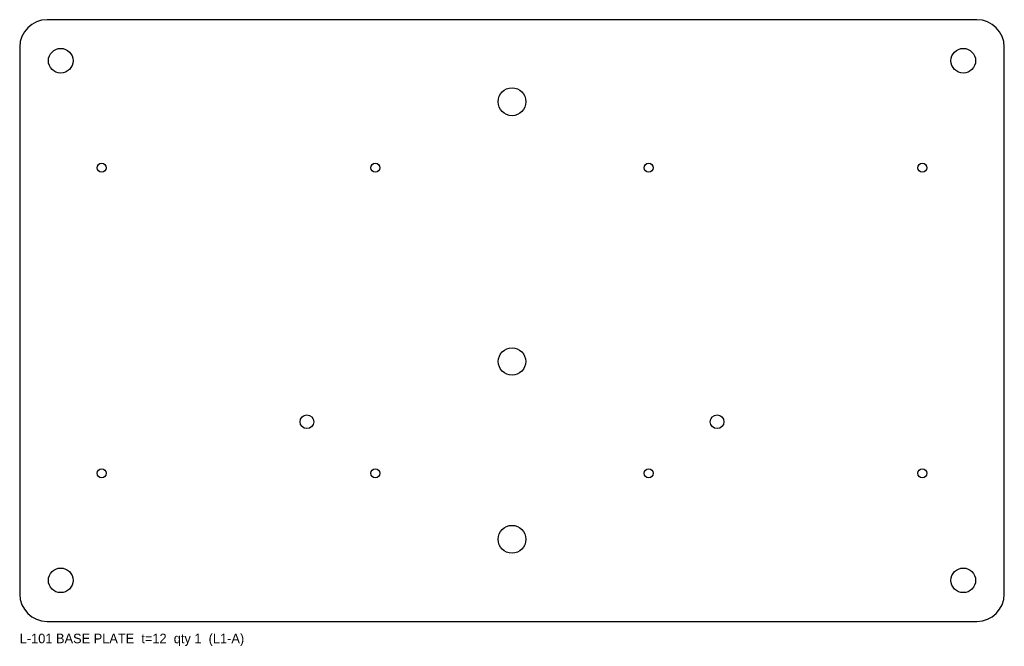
# Model space of a CAD drawing. Header units: millimetres. Extents: x -180 to 180, y -119 to 110.
import ezdxf

# ---------------------------------------------------------------- set-up
doc = ezdxf.new("R2010")
doc.units = ezdxf.units.MM

msp = doc.modelspace()

# ---------------------------------------------------------------- linework, layer by layer
at = {"layer": 'HOLES'}
for centre, radius in [((-165, 95), 4.5), ((165, 95), 4.5), ((0, -15), 5), ((-165, -95), 4.5), ((165, -95), 4.5)]:
    msp.add_circle(centre, radius, dxfattribs=at)
at = {"layer": 'OUTLINE'}
for p, q in [((170, 110), (-170, 110)), ((-180, 100), (-180, -100)), ((180, -100), (180, 100)), ((-170, -110), (170, -110))]:
    msp.add_line(p, q, dxfattribs=at)
for centre, start, end in [((-170, 100), 90, 180), ((170, 100), 0, 90), ((-170, -100), 180, 270), ((170, -100), 270, 360)]:
    msp.add_arc(centre, 10, start, end, dxfattribs=at)
at = {"layer": 'SPOT'}
for centre in [(-75, -37), (75, -37)]:
    msp.add_circle(centre, 2.5, dxfattribs=at)
at = {"layer": 'TAP_DRILL'}
for centre, radius in [((0, 80), 5.1), ((-150, 55.85), 1.65), ((-50, 55.85), 1.65), ((50, 55.85), 1.65), ((150, 55.85), 1.65), ((-150, -55.85), 1.65), ((-50, -55.85), 1.65), ((50, -55.85), 1.65), ((150, -55.85), 1.65), ((0, -80), 5.1)]:
    msp.add_circle(centre, radius, dxfattribs=at)

# ---------------------------------------------------------------- texts
at = {"layer": 'NOTES'}
msp.add_text('L-101 BASE PLATE  t=12  qty 1  (L1-A)', height=3.5, dxfattribs=at).set_placement((-180, -118))

doc.saveas('drawing.dxf')
